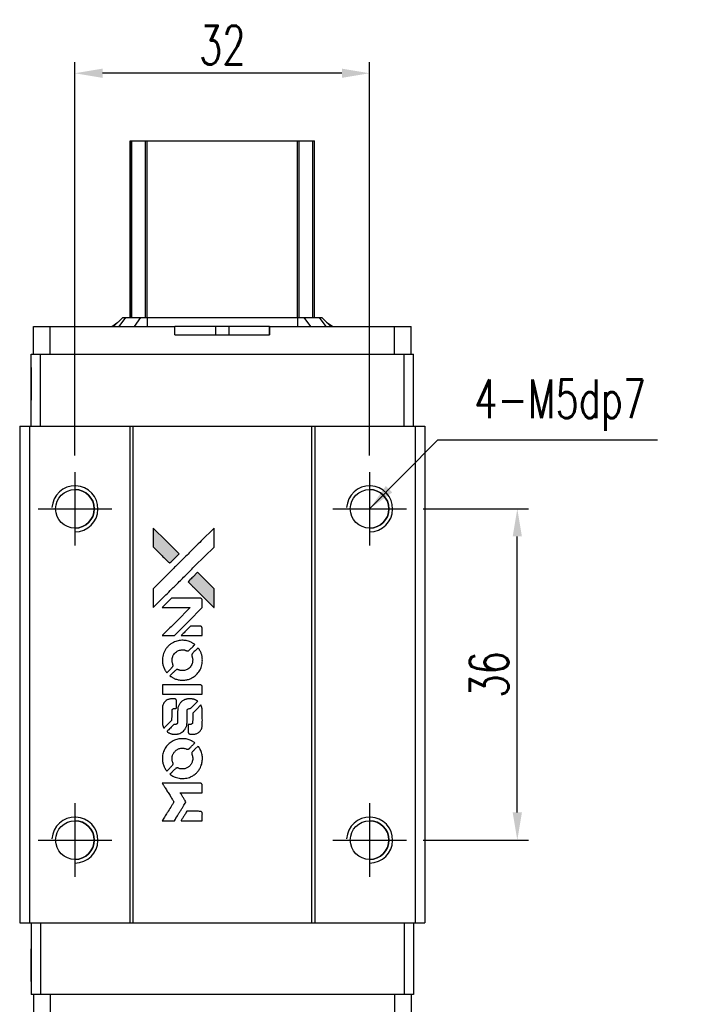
# Model space of a CAD drawing. Header units: millimetres. Extents: x 724 to 1006, y 320 to 573.
# Tile 2 of 3: x 744 to 816, y 466 to 573. Entities that reach past the tile are written whole.
import ezdxf

# ---------------------------------------------------------------- set-up
doc = ezdxf.new("R2010")
doc.units = ezdxf.units.MM
doc.header["$LTSCALE"] = 0.15
doc.layers.get('0').update_dxf_attribs({"linetype": 'CONTINUOUS'})
doc.layers.get('Defpoints').update_dxf_attribs({"linetype": 'CONTINUOUS'})
doc.layers.add('DIM', color=4, linetype='CONTINUOUS')
doc.styles.add('DIM-7', font='SIMPLEX.shx', dxfattribs={"width": 0.7, "bigfont": 'chineset.shx'})
doc.dimstyles.new('CNS', dxfattribs={"dimtxt": 3.5, "dimasz": 2.5, "dimexe": 1, "dimexo": 1.5, "dimgap": 0.09, "dimtad": 0, "dimdsep": 46, "dimtxsty": 'DIM-7', "dimcen": 0.09, "dimclrd": 1, "dimclre": 1, "dimclrt": 4, "dimadec": 0, "dimazin": 0, "dimtfac": 1, "dimtix": 1, "dimtmove": 2, "dimatfit": 3, "dimfxl": 1, "dimtvp": 0.971429, "dimtolj": 1, "dimarcsym": 0})

# ---------------------------------------------------------------- blocks, each defined once
blk = doc.blocks.new('*D136')
at = {"layer": 'Defpoints', "color": 0}
for p in [(785.6, 520.11), (797.64, 520.11), (785.6, 484.11)]:
    blk.add_point(p, dxfattribs=at)
at = {"layer": 'DIM', "color": 7, "lineweight": -2}
for p, q in [((787.4, 520.11), (798.84, 520.11)), ((797.64, 487.11), (797.64, 517.11)), ((787.4, 484.11), (798.84, 484.11))]:
    blk.add_line(p, q, dxfattribs=at)
at = {"layer": 'DIM', "color": 7}
for points in [[(797.14, 517.11), (798.14, 517.11), (797.64, 520.11)], [(797.14, 487.11), (798.14, 487.11), (797.64, 484.11)]]:
    blk.add_solid(points, dxfattribs=at)
at = {"layer": 'DIM', "color": 7, "insert": (794.58, 502.11), "char_height": 4.2, "attachment_point": 5, "rotation": 90, "style": 'DIM-7'}
blk.add_mtext('\\A1;36', dxfattribs=at)
blk = doc.blocks.new('*D137')
at = {"layer": 'Defpoints', "color": 0}
for p in [(749.6, 567.45), (749.6, 524.11), (781.6, 524.11)]:
    blk.add_point(p, dxfattribs=at)
at = {"layer": 'DIM', "color": 7, "lineweight": -2}
for p, q in [((749.6, 525.91), (749.6, 568.65)), ((781.6, 525.91), (781.6, 568.65)), ((778.6, 567.45), (752.6, 567.45))]:
    blk.add_line(p, q, dxfattribs=at)
at = {"layer": 'DIM', "color": 7}
for points in [[(752.6, 567.95), (752.6, 566.95), (749.6, 567.45)], [(778.6, 567.95), (778.6, 566.95), (781.6, 567.45)]]:
    blk.add_solid(points, dxfattribs=at)
at = {"layer": 'DIM', "color": 7, "insert": (765.6, 570.51), "char_height": 4.2, "attachment_point": 5, "style": 'DIM-7'}
blk.add_mtext('\\A1;32', dxfattribs=at)
blk = doc.blocks.new('A$C65c57811')
at = {"linetype": 'Continuous'}
h = blk.add_hatch(color=256, dxfattribs=at)
h.dxf.hatch_style = 1
h.paths.add_polyline_path([(0, 31.81), (0, 30.78), (0, 29.76), (0.89, 28.87, 0.000288), (1.23, 28.53, 0.000479), (1.52, 28.24, 0.000013), (1.79, 27.99, 0.197177), (1.79, 27.98, 0.197497), (1.79, 27.99, 0.00004), (1.94, 28.13, 0.000834), (2.11, 28.3, 0.000506), (2.3, 28.49), (2.81, 29), (1.41, 30.41)])
h.paths.add_polyline_path([(4.81, 27), (4.3, 26.49, 0.000476), (4.11, 26.29, 0.000789), (3.94, 26.13, 0.000035), (3.79, 25.98, 0.19758), (3.79, 25.97, 0.198396), (3.79, 25.97, 0.000019), (4, 25.77, 0.000582), (4.22, 25.54, 0.000351), (4.49, 25.27, 0.000108), (5.62, 24.15, 0.000692), (6.19, 23.58, 0.000077), (6.59, 23.19, 0.197527), (6.6, 23.18, 0.410181), (6.61, 23.19, 0.000493), (6.61, 23.4, 0.002424), (6.61, 23.69, 0.000529), (6.61, 24.19), (6.61, 25.2), (5.71, 26.1)])
for points in [[(0.89, 28.87, 0.000288), (1.23, 28.53, 0.000479), (1.52, 28.24, 0.000013), (1.79, 27.99, 0.197177), (1.79, 27.98, 0.197497), (1.79, 27.99, 0.00004), (1.94, 28.13, 0.000836), (2.11, 28.3, 0.000505), (2.3, 28.49), (2.81, 29), (1.41, 30.41), (0, 31.81), (0, 30.78), (0, 29.76)], [(1.24, 24.39, -0.000056), (1.85, 25.01, -0.000021), (2.72, 25.87, -0.000021), (3.66, 26.81, -0.000025), (4.54, 27.69), (6.61, 29.75), (6.61, 30.78), (6.61, 31.8), (5.22, 30.42, 0.000274), (4.55, 29.76, 0.000123), (3.68, 28.88, 0.000121), (2.75, 27.96, 0.000165), (1.92, 27.13), (0, 25.22), (0, 24.19), (0, 23.16)], [(4.49, 25.27, 0.000108), (5.62, 24.15, 0.000692), (6.19, 23.58, 0.000077), (6.59, 23.19, 0.197527), (6.6, 23.18, 0.410182), (6.61, 23.19, 0.000493), (6.61, 23.4, 0.002424), (6.61, 23.69, 0.000529), (6.61, 24.19), (6.61, 25.2), (5.71, 26.1), (4.81, 27), (4.3, 26.49, 0.000476), (4.11, 26.29, 0.000789), (3.94, 26.13, 0.000035), (3.79, 25.98, 0.19758), (3.79, 25.97, 0.198396), (3.79, 25.97, 0.000019), (4, 25.77, 0.000582), (4.22, 25.54, 0.000351)], [(1.64, 20.12), (2.3, 20.12), (3.82, 21.64), (5.34, 23.17), (5.34, 23.59, 0.0008), (5.33, 23.86, 0.010795), (5.33, 23.96, 0.030495), (5.32, 24.02, 0.080372), (5.31, 24.06, 0.03816), (5.29, 24.09, 0.041799), (5.26, 24.12, 0.042486), (5.23, 24.15, 0.042078), (5.19, 24.17, 0.099276), (5.14, 24.18, 0.003302), (4.93, 24.18, 0.002586), (4.56, 24.19, 0.000204), (3.57, 24.18), (2, 24.18), (1.49, 23.67), (0.99, 23.17), (2.5, 23.16), (4.02, 23.16), (2.52, 21.67, 0.000253), (1.94, 21.09, 0.000412), (1.45, 20.6, 0.000041), (1.02, 20.17, 0.041338), (1, 20.15), (0.98, 20.12)], [(4.19, 20.12), (5.34, 20.12), (5.34, 20.55), (5.33, 20.97), (5.3, 21.02, 0.03146), (5.29, 21.05, 0.026444), (5.27, 21.07, 0.026444), (5.25, 21.09, 0.031457), (5.22, 21.1), (5.17, 21.13), (4.61, 21.14), (4.04, 21.14), (3.54, 20.64, 0.000745), (3.35, 20.44, 0.001228), (3.19, 20.28, 0.000087), (3.05, 20.13, 0.195134), (3.04, 20.13, 0.412117), (3.05, 20.12, 0.000048), (3.38, 20.12, 0.00109), (3.75, 20.12, 0.000653)], [(1.01, 17.21, 0.023681), (1.04, 17.03, 0.022402), (1.09, 16.85, 0.021929), (1.15, 16.67, 0.020503), (1.23, 16.49, 0.013745), (1.28, 16.39, 0.009767), (1.34, 16.28, 0.009658), (1.41, 16.18, 0.027804), (1.46, 16.12), (1.48, 16.09), (1.8, 16.41, 0.002053), (1.95, 16.56, 0.006738), (2.05, 16.67, 0.007826), (2.11, 16.74, 0.063909), (2.14, 16.78, 0.061532), (2.16, 16.83, 0.068674), (2.16, 16.89, 0.052072), (2.15, 16.96, 0.019648), (2.12, 17.05, -0.018366), (2.09, 17.17, -0.0288), (2.07, 17.27, -0.029061), (2.06, 17.37, -0.019155), (2.06, 17.49, -0.053809), (2.09, 17.74, -0.058833), (2.18, 17.98, -0.058566), (2.33, 18.18, -0.052525), (2.52, 18.36, -0.044733), (2.68, 18.46, -0.040573), (2.86, 18.53, -0.041123), (3.05, 18.57, -0.04951), (3.24, 18.58, -0.017369), (3.32, 18.57, -0.024255), (3.4, 18.56, -0.023787), (3.47, 18.53, -0.015798), (3.55, 18.5, 0.010631), (3.61, 18.48, 0.033653), (3.64, 18.47, 0.037806), (3.68, 18.47, 0.016307), (3.73, 18.47, 0.068179), (3.82, 18.48, 0.095747), (3.89, 18.52, 0.033418), (3.99, 18.6, 0.002133), (4.26, 18.88, 0.001452), (4.41, 19.03, 0.012393), (4.48, 19.1, 0.020479), (4.51, 19.15, 0.344362), (4.51, 19.16, 0.074287), (4.47, 19.2, 0.005454), (4.35, 19.27, 0.008391), (4.23, 19.35, 0.017097), (4.13, 19.4, 0.027375), (3.93, 19.49, 0.02835), (3.71, 19.55, 0.027723), (3.49, 19.59, 0.023913), (3.26, 19.61, 0.027047), (2.97, 19.6, 0.031685), (2.71, 19.56, 0.032425), (2.45, 19.49, 0.031013), (2.21, 19.39, 0.037914), (1.91, 19.22, 0.040153), (1.66, 19, 0.039834), (1.44, 18.75, 0.036173), (1.25, 18.46, 0.040752), (1.13, 18.17, 0.035885), (1.04, 17.86, 0.035491), (1, 17.53, 0.037615)], [(1.9, 15.69, 0.018008), (1.99, 15.63, 0.009842), (2.11, 15.56, 0.009807), (2.23, 15.49, 0.015716), (2.34, 15.44, 0.048467), (2.73, 15.32, 0.045841), (3.14, 15.27, 0.046006), (3.55, 15.3, 0.049638), (3.94, 15.4, 0.064819), (4.45, 15.67, 0.06695), (4.86, 16.06, 0.066691), (5.16, 16.54, 0.063505), (5.33, 17.09, 0.03135), (5.34, 17.23, 0.010439), (5.34, 17.44, 0.010391), (5.34, 17.65, 0.032408), (5.33, 17.79, 0.015696), (5.29, 17.95, 0.018095), (5.25, 18.11, 0.018551), (5.2, 18.25, 0.018352), (5.13, 18.4, 0.015568), (5.08, 18.49, 0.009832), (5.02, 18.6, 0.009795), (4.95, 18.7, 0.023727), (4.9, 18.77), (4.88, 18.8), (4.56, 18.48, 0.001528), (4.38, 18.31, 0.010022), (4.3, 18.22, 0.019586), (4.25, 18.16, 0.061865), (4.22, 18.11, 0.055054), (4.2, 18.05, 0.061607), (4.19, 17.98, 0.048725), (4.21, 17.9, 0.020221), (4.23, 17.8, -0.017722), (4.27, 17.69, -0.02685), (4.29, 17.59, -0.02759), (4.3, 17.49, -0.020233), (4.29, 17.38, -0.04793), (4.26, 17.17, -0.048386), (4.19, 16.98, -0.047866), (4.09, 16.79, -0.044964), (3.95, 16.63, -0.04333), (3.78, 16.49, -0.050921), (3.59, 16.39, -0.051473), (3.4, 16.34, -0.0459), (3.19, 16.32, -0.019014), (3.08, 16.32, -0.024114), (2.99, 16.33, -0.025081), (2.9, 16.35, -0.023892), (2.81, 16.38, 0.008624), (2.74, 16.41, 0.026486), (2.69, 16.42, 0.035074), (2.65, 16.43, 0.02756), (2.61, 16.43, 0.087163), (2.53, 16.42, 0.073291), (2.47, 16.38, 0.028074), (2.37, 16.29, 0.002594), (2.14, 16.07), (1.82, 15.74)], [(3.17, 13.75), (5.33, 13.75), (5.33, 14.18), (5.33, 14.6), (5.31, 14.65, 0.071429), (5.28, 14.7, 0.054799), (5.23, 14.73, 0.053585), (5.18, 14.76, 0.060698), (5.13, 14.77, 0.033975), (5.04, 14.78, 0.000112), (3.94, 14.78, 0.000726), (2.86, 14.78, 0.001084), (1.92, 14.77), (1, 14.77), (1, 14.26), (1, 13.75)], [(1.01, 10.58, 0.018538), (1.02, 10.51, 0.010695), (1.03, 10.44, 0.01068), (1.05, 10.36, 0.017678), (1.07, 10.29, 0.013849), (1.1, 10.22, 0.011814), (1.13, 10.15, 0.004513), (1.16, 10.08, 0.290035), (1.17, 10.07, 0.196418), (1.18, 10.07, 0.000124), (1.3, 10.2, 0.001477), (1.44, 10.34, 0.000898), (1.61, 10.5), (2.04, 10.93), (2.05, 11.47, -0.001471), (2.05, 11.88, -0.028714), (2.06, 12.01, -0.097073), (2.08, 12.08, -0.084199), (2.13, 12.14, -0.042698), (2.17, 12.17, -0.053912), (2.21, 12.19, -0.051004), (2.25, 12.2, -0.032967), (2.31, 12.2, 0.00807), (2.34, 12.2, 0.003023), (2.37, 12.2, 0.002994), (2.42, 12.21, 0.003629), (2.46, 12.21), (2.55, 12.22), (2.55, 12.63, 0.001618), (2.55, 12.83, 0.005206), (2.55, 12.96, 0.00535), (2.54, 13.05, 0.060675), (2.54, 13.09, 0.048484), (2.53, 13.11, 0.02389), (2.51, 13.13, 0.022812), (2.5, 13.15, 0.02462), (2.48, 13.17, 0.061781), (2.43, 13.22, 0.080179), (2.37, 13.24, 0.048561), (2.29, 13.25, 0.010021), (2.14, 13.25, 0.016602), (1.95, 13.25, 0.031409), (1.8, 13.23, 0.036474), (1.66, 13.19, 0.03439), (1.53, 13.13, 0.065928), (1.33, 12.99, 0.069066), (1.17, 12.8, 0.065697), (1.06, 12.57, 0.051559), (1.01, 12.3, 0.020904), (1.01, 12.15, 0.000451), (1, 11.44, 0.000419), (1, 10.72, 0.022759)], [(1.57, 9.63, 0.023289), (1.67, 9.57, 0.026845), (1.78, 9.51, 0.026047), (1.89, 9.47, 0.019751), (2.02, 9.43, 0.013249), (2.09, 9.42, 0.025169), (2.15, 9.41, 0.016532), (2.22, 9.41, 0.002937), (2.36, 9.41, 0.003317), (2.48, 9.41, 0.011808), (2.56, 9.41, 0.01777), (2.62, 9.42, 0.021476), (2.67, 9.43, 0.04325), (2.9, 9.5, 0.045753), (3.11, 9.61, 0.04649), (3.29, 9.75, 0.047672), (3.44, 9.93, 0.025315), (3.49, 10, 0.015208), (3.54, 10.09, 0.01512), (3.59, 10.19, 0.022488), (3.62, 10.28, 0.027857), (3.66, 10.42, 0.034138), (3.67, 10.55, 0.014286), (3.68, 10.75, 0.00124), (3.68, 11.25, -0.00103), (3.68, 11.56, -0.002552), (3.68, 11.79, -0.001594), (3.69, 11.97, -0.047676), (3.69, 12.01, -0.085307), (3.72, 12.09, -0.097789), (3.77, 12.14, -0.085947), (3.85, 12.18, -0.051339), (3.95, 12.2, 0.014634), (3.99, 12.2, 0.015028), (4.02, 12.21, 0.014927), (4.05, 12.22, 0.059415), (4.07, 12.22, 0.070595), (4.1, 12.25, 0.00028), (4.46, 12.61, 0.000111), (4.84, 12.98, 0.200239), (4.84, 12.99, 0.268906), (4.84, 13, 0.001866), (4.75, 13.05, 0.007532), (4.66, 13.1, 0.017818), (4.6, 13.13, 0.013256), (4.52, 13.16, 0.011636), (4.45, 13.19, 0.011528), (4.37, 13.21, 0.012303), (4.29, 13.23, 0.0423), (4.16, 13.25, 0.013657), (3.98, 13.25, 0.013857), (3.79, 13.24, 0.037428), (3.66, 13.23, 0.014927), (3.58, 13.2, 0.0122), (3.49, 13.18, 0.012518), (3.4, 13.15, 0.023062), (3.33, 13.12, 0.065961), (3.09, 12.95, 0.06055), (2.89, 12.72, 0.059676), (2.74, 12.45, 0.060497), (2.67, 12.15, 0.025683), (2.67, 12.09, 0.001528), (2.66, 11.9, 0.002124), (2.66, 11.65, 0.001173), (2.66, 11.36, -0.000809), (2.66, 10.84, -0.017164), (2.65, 10.68, -0.063931), (2.64, 10.6, -0.108429), (2.6, 10.54, -0.052941), (2.56, 10.51, -0.063675), (2.52, 10.49, -0.050562), (2.46, 10.47, -0.020337), (2.39, 10.46, 0.009897), (2.34, 10.46, 0.016482), (2.3, 10.45, 0.019019), (2.27, 10.45, 0.06043), (2.25, 10.44, 0.076267), (2.2, 10.41, 0.00054), (1.87, 10.07, 0.000307), (1.52, 9.72, 0.142594), (1.51, 9.69, 0.232419), (1.51, 9.68, 0.022995), (1.53, 9.67, 0.024627), (1.54, 9.65, 0.015407)], [(3.81, 9.57, 0.065483), (3.84, 9.52, 0.053271), (3.87, 9.48, 0.052018), (3.92, 9.44, 0.0556), (3.98, 9.42, 0.036839), (4.01, 9.41, 0.026922), (4.05, 9.4, 0.016905), (4.11, 9.4, 0.004317), (4.2, 9.4, 0.016369), (4.38, 9.4, 0.029936), (4.53, 9.42, 0.03418), (4.67, 9.46, 0.031327), (4.8, 9.51, 0.046935), (4.96, 9.61, 0.054053), (5.09, 9.73, 0.053701), (5.19, 9.88, 0.045364), (5.27, 10.06, 0.032479), (5.31, 10.21, 0.03386), (5.33, 10.37, 0.013578), (5.34, 10.61, 0.001155), (5.34, 11.25, 0.000413), (5.33, 11.79, 0.005008), (5.33, 12, 0.013199), (5.32, 12.12, 0.033956), (5.31, 12.2, 0.013909), (5.29, 12.29, 0.010864), (5.26, 12.39, 0.010938), (5.23, 12.47, 0.028702), (5.2, 12.53), (5.18, 12.58), (4.74, 12.14), (4.3, 11.7), (4.3, 11.19, -0.001504), (4.3, 10.97, -0.00328), (4.29, 10.81, -0.001901), (4.29, 10.67, -0.061333), (4.29, 10.64, -0.063621), (4.27, 10.6, -0.048633), (4.24, 10.56, -0.046769), (4.2, 10.52, -0.047961), (4.15, 10.49, -0.02678), (4.11, 10.47, -0.050957), (4.08, 10.46, -0.029398), (4.04, 10.46, -0.00401), (3.94, 10.46), (3.79, 10.45), (3.79, 10.04, 0.001061), (3.79, 9.79, 0.009147), (3.8, 9.69, 0.020721), (3.8, 9.62, 0.051619)], [(1.01, 6.53, 0.024131), (1.04, 6.34, 0.022344), (1.09, 6.15, 0.021883), (1.15, 5.97, 0.020884), (1.23, 5.78, 0.010669), (1.29, 5.68, 0.010389), (1.35, 5.58, 0.010913), (1.41, 5.49, 0.022227), (1.46, 5.42), (1.48, 5.39), (1.8, 5.72, 0.002452), (1.92, 5.85, 0.003628), (2.03, 5.96, 0.001662), (2.12, 6.06, 0.070159), (2.14, 6.09, 0.047671), (2.15, 6.1, 0.018624), (2.15, 6.13, 0.017921), (2.16, 6.16, 0.018804), (2.16, 6.19, 0.018255), (2.16, 6.23, 0.041312), (2.16, 6.26, 0.037164), (2.15, 6.3, 0.012342), (2.13, 6.34, -0.015101), (2.09, 6.45, -0.035998), (2.07, 6.54, -0.033244), (2.06, 6.63, -0.011249), (2.06, 6.76, -0.004059), (2.06, 6.87, -0.019693), (2.06, 6.93, -0.027943), (2.07, 6.98, -0.014411), (2.09, 7.04, -0.033089), (2.14, 7.19, -0.033887), (2.21, 7.32, -0.034021), (2.29, 7.45, -0.033942), (2.4, 7.56, -0.02816), (2.51, 7.67, -0.035032), (2.63, 7.75, -0.035269), (2.76, 7.81, -0.029196), (2.91, 7.86, -0.037862), (3.08, 7.89, -0.043657), (3.24, 7.89, -0.043064), (3.4, 7.86, -0.035184), (3.57, 7.81, 0.033699), (3.65, 7.78, 0.052815), (3.72, 7.77, 0.059167), (3.79, 7.78, 0.058972), (3.85, 7.8, 0.059208), (3.9, 7.83, 0.021125), (3.96, 7.88, 0.008691), (4.06, 7.98, 0.000851), (4.3, 8.23, 0.001873), (4.42, 8.35, 0.013884), (4.48, 8.41, 0.022355), (4.51, 8.45, 0.341453), (4.51, 8.47, 0.073011), (4.48, 8.5, 0.004587), (4.36, 8.57, 0.00748), (4.24, 8.65, 0.016837), (4.15, 8.7, 0.028606), (3.92, 8.8, 0.031352), (3.69, 8.87, 0.031004), (3.45, 8.91, 0.0268), (3.2, 8.92, 0.026698), (2.93, 8.91, 0.03002), (2.68, 8.86, 0.030357), (2.43, 8.79, 0.028554), (2.19, 8.69, 0.062944), (1.74, 8.39, 0.062206), (1.38, 7.99, 0.062448), (1.13, 7.51, 0.064355), (1.01, 7, 0.017377), (1.01, 6.89, 0.008369), (1, 6.76, 0.008367), (1.01, 6.63, 0.01757)], [(1.89, 5, 0.064158), (2.4, 4.73, 0.06356), (2.95, 4.6, 0.064004), (3.52, 4.61, 0.066747), (4.06, 4.76, 0.04321), (4.39, 4.95, 0.044737), (4.69, 5.18, 0.044901), (4.94, 5.47, 0.044184), (5.13, 5.8, 0.026293), (5.23, 6.04, 0.033344), (5.3, 6.28, 0.033227), (5.34, 6.53, 0.025815), (5.35, 6.8, 0.023119), (5.33, 7.06, 0.031044), (5.29, 7.29, 0.031337), (5.22, 7.51, 0.024258), (5.11, 7.75, 0.015622), (5.07, 7.83, 0.008495), (5.01, 7.92, 0.008415), (4.95, 8.02, 0.020814), (4.9, 8.08), (4.88, 8.11), (4.56, 7.8, 0.002843), (4.33, 7.57, 0.033917), (4.25, 7.47, 0.087906), (4.21, 7.4, 0.073302), (4.2, 7.31, 0.022047), (4.2, 7.27, 0.026465), (4.2, 7.23, 0.022233), (4.21, 7.19, 0.009985), (4.23, 7.13, -0.039011), (4.28, 6.93, -0.044398), (4.3, 6.74, -0.045096), (4.28, 6.54, -0.04265), (4.22, 6.35, -0.071154), (4.07, 6.08, -0.068827), (3.85, 5.86, -0.068713), (3.58, 5.7, -0.070507), (3.28, 5.63, -0.028605), (3.15, 5.63, -0.031418), (3.03, 5.64, -0.031044), (2.9, 5.66, -0.02668), (2.78, 5.71, 0.038913), (2.7, 5.73, 0.043732), (2.63, 5.74, 0.047754), (2.56, 5.74, 0.075756), (2.5, 5.72, 0.07294), (2.47, 5.7, 0.003456), (2.39, 5.62, 0.005023), (2.28, 5.52, 0.002422), (2.14, 5.38, 0.000819), (2.02, 5.26, 0.001349), (1.91, 5.15, 0.0001), (1.82, 5.06, 0.205335), (1.82, 5.06, 0.219821), (1.82, 5.05, 0.002494), (1.84, 5.04, 0.007089), (1.87, 5.02, 0.004494)], [(1.65, 0), (2.3, 0), (2.41, 0.18, -0.000297), (2.48, 0.29, -0.000037), (2.63, 0.53, -0.000043), (2.8, 0.81, -0.000036), (2.99, 1.12, 0.000044), (3.17, 1.41, 0.000063), (3.33, 1.68, 0.000035), (3.47, 1.9, 0.0009), (3.5, 1.96), (3.56, 2.05), (3.49, 2.16, 0.001175), (3.45, 2.23, 0.000208), (3.37, 2.35, 0.000225), (3.28, 2.5, 0.000203), (3.18, 2.65, -0.000711), (3.1, 2.79, -0.001119), (3.02, 2.92, -0.000263), (2.95, 3.02, -0.04589), (2.95, 3.04, -0.519312), (2.95, 3.05, -0.001914), (3.13, 3.05, -0.003124), (3.42, 3.05, -0.000285), (4.14, 3.05), (5.34, 3.05), (5.34, 3.47, 0.001727), (5.34, 3.77, 0.025279), (5.33, 3.88, 0.073886), (5.32, 3.94, 0.07426), (5.28, 3.99, 0.03264), (5.27, 4.01, 0.01784), (5.25, 4.02, 0.017712), (5.23, 4.04, 0.026854), (5.21, 4.05), (5.17, 4.07), (3.08, 4.07), (0.99, 4.07), (1, 4.05, -0.004595), (1.01, 4.04, -0.00016), (1.05, 3.97, -0.000298), (1.1, 3.9, -0.000208), (1.15, 3.81, 0.000986), (1.31, 3.56, 0.00025), (1.56, 3.16, 0.000268), (1.83, 2.73, 0.000436), (2.06, 2.36, -0.002932), (2.14, 2.24, -0.004718), (2.2, 2.14, -0.001113), (2.25, 2.05, -0.227179), (2.25, 2.04, -0.045982), (2.25, 2.03, -0.000145), (2.17, 1.91, -0.000825), (2.09, 1.77, -0.000517), (1.99, 1.61, 0.000056), (1.64, 1.05, 0.000289), (1.45, 0.75, 0.000481), (1.31, 0.52, 0.000418), (1.17, 0.28), (0.99, 0)], [(4.19, 0), (5.34, 0), (5.34, 0.42, 0.000842), (5.34, 0.69, 0.010591), (5.34, 0.79, 0.028995), (5.33, 0.84, 0.069543), (5.32, 0.88, 0.051063), (5.3, 0.92, 0.039932), (5.26, 0.96, 0.039414), (5.23, 0.99, 0.045845), (5.19, 1.01, 0.094811), (5.15, 1.02, 0.007124), (5.03, 1.02, 0.004713), (4.84, 1.03, 0.000534), (4.4, 1.03), (3.66, 1.03), (3.59, 0.92, 0.000828), (3.4, 0.61, 0.000879), (3.22, 0.31, 0.000048), (3.04, 0.01, 0.137596), (3.03, 0, 0.413028), (3.04, 0, 0.000016), (3.37, 0, 0.000623), (3.74, 0, 0.000374)]]:
    blk.add_lwpolyline(points, format="xyb", close=True)

msp = doc.modelspace()

# ---------------------------------------------------------------- linework, layer by layer
at = {"color": 7, "linetype": 'Continuous', "lineweight": 25}
for p, q in [((755.601, 540.911), (755.601, 560.111)), ((755.601, 560.111), (755.601, 540.911)), ((755.602, 540.911), (755.602, 560.111)), ((755.602, 540.911), (755.602, 560.111)), ((755.768, 540.911), (755.768, 560.111)), ((757.248, 540.911), (757.248, 560.111)), ((757.446, 560.111), (773.757, 560.111)), ((757.446, 540.911), (757.446, 560.111)), ((773.757, 540.911), (773.757, 560.111)), ((773.955, 540.911), (773.955, 560.111)), ((775.435, 540.911), (775.435, 560.111)), ((775.602, 540.911), (775.602, 560.111)), ((754.802, 540.911), (753.802, 539.911)), ((754.802, 540.911), (753.802, 539.911)), ((755.086, 540.911), (754.371, 539.911)), ((754.802, 540.911), (755.086, 540.911)), ((754.802, 540.911), (754.802, 540.911)), ((755.086, 540.911), (756.73, 540.911)), ((756.73, 540.911), (756.015, 539.911)), ((756.73, 540.911), (757.446, 540.911)), ((757.446, 540.911), (757.446, 539.911)), ((757.446, 540.911), (773.757, 540.911)), ((773.757, 540.911), (773.757, 539.911)), ((773.757, 540.911), (774.473, 540.911)), ((774.473, 540.911), (775.188, 539.911)), ((774.473, 540.911), (776.117, 540.911)), ((776.117, 540.911), (776.832, 539.911)), ((776.117, 540.911), (776.402, 540.911)), ((776.402, 540.911), (777.402, 539.911)), ((745.102, 536.911), (745.102, 539.911)), ((745.102, 539.911), (746.902, 539.911)), ((745.102, 539.011), (745.102, 539.911)), ((745.102, 536.911), (745.102, 539.911)), ((745.102, 539.011), (745.102, 539.911)), ((745.102, 539.911), (745.102, 539.911)), ((745.102, 539.911), (745.102, 539.911)), ((745.102, 539.911), (745.102, 539.911)), ((746.902, 536.911), (746.902, 539.911)), ((746.902, 539.911), (760.459, 539.911)), ((753.606, 539.911), (754.274, 540.384)), ((760.459, 539.011), (760.459, 539.911)), ((764.879, 539.911), (760.459, 539.911)), ((764.879, 539.911), (764.879, 539.011)), ((766.325, 539.911), (764.879, 539.911)), ((766.325, 539.911), (766.325, 539.011)), ((770.745, 539.911), (766.325, 539.911)), ((770.745, 539.011), (770.745, 539.911)), ((770.745, 539.911), (784.302, 539.911)), ((770.745, 539.911), (770.745, 539.011)), ((770.745, 539.911), (770.745, 539.911)), ((770.745, 539.011), (770.745, 539.911)), ((770.745, 539.911), (770.745, 539.011)), ((776.929, 540.383), (777.597, 539.911)), ((784.302, 536.911), (784.302, 539.911)), ((784.302, 539.911), (786.102, 539.911)), ((786.102, 536.911), (786.102, 539.911)), ((745.102, 539.011), (745.102, 539.011)), ((760.459, 539.011), (770.745, 539.011)), ((770.745, 539.011), (770.745, 539.011)), ((744.852, 529.111), (744.852, 536.911)), ((744.852, 536.911), (745.852, 536.911)), ((744.852, 529.111), (744.852, 536.911)), ((744.852, 536.911), (744.852, 536.911)), ((745.852, 529.111), (745.852, 536.911)), ((745.852, 536.911), (785.352, 536.911)), ((785.352, 529.111), (785.352, 536.911)), ((785.352, 536.911), (786.352, 536.911)), ((786.352, 529.111), (786.352, 536.911)), ((743.602, 529.111), (743.602, 475.111)), ((743.602, 529.111), (744.652, 529.111)), ((743.602, 529.111), (743.602, 475.111)), ((743.602, 529.111), (743.602, 529.111)), ((744.652, 529.111), (744.652, 475.111)), ((744.652, 529.111), (755.552, 529.111)), ((755.552, 529.111), (755.552, 475.111)), ((755.552, 529.111), (755.902, 529.111)), ((755.902, 529.111), (755.902, 475.111)), ((755.902, 529.111), (775.302, 529.111)), ((775.302, 529.111), (775.302, 475.111)), ((775.302, 529.111), (775.652, 529.111)), ((775.652, 529.111), (775.652, 475.111)), ((775.652, 529.111), (786.552, 529.111)), ((786.552, 529.111), (786.552, 475.111)), ((786.552, 529.111), (787.602, 529.111)), ((787.602, 529.111), (787.602, 475.111)), ((743.602, 475.111), (744.652, 475.111)), ((743.602, 475.111), (743.602, 475.111)), ((744.652, 475.111), (755.552, 475.111)), ((744.852, 475.111), (744.852, 467.311)), ((744.852, 475.111), (744.852, 467.311)), ((745.852, 475.111), (745.852, 467.311)), ((755.552, 475.111), (755.902, 475.111)), ((755.902, 475.111), (775.302, 475.111)), ((775.302, 475.111), (775.652, 475.111)), ((775.652, 475.111), (786.552, 475.111)), ((785.352, 475.111), (785.352, 467.311)), ((786.352, 475.111), (786.352, 467.311)), ((786.552, 475.111), (787.602, 475.111)), ((745.852, 467.311), (744.852, 467.311)), ((744.852, 467.311), (744.852, 467.311)), ((745.102, 467.311), (745.102, 464.311)), ((745.102, 467.311), (745.102, 464.311)), ((785.352, 467.311), (745.852, 467.311)), ((746.902, 467.311), (746.902, 464.311)), ((784.302, 467.311), (784.302, 464.311)), ((786.352, 467.311), (785.352, 467.311)), ((786.102, 467.311), (786.102, 464.311))]:
    msp.add_line(p, q, dxfattribs=at)
for p, q in [((749.602, 524.111), (749.602, 516.111)), ((781.602, 524.111), (781.602, 516.111)), ((745.602, 520.111), (753.602, 520.111)), ((777.602, 520.111), (785.602, 520.111)), ((749.602, 488.111), (749.602, 480.111)), ((781.602, 488.111), (781.602, 480.111)), ((745.602, 484.111), (753.602, 484.111)), ((777.602, 484.111), (785.602, 484.111))]:
    msp.add_line(p, q)
at = {"color": 7, "linetype": 'Continuous', "lineweight": 25, "flags": 128}
for points in [[(744.852, 531.936), (744.852, 531.997), (744.852, 532.174), (744.852, 532.456), (744.852, 532.824), (744.852, 533.252), (744.852, 533.711), (744.852, 534.171), (744.852, 534.599), (744.852, 534.967), (744.852, 535.249), (744.852, 535.426), (744.852, 535.486), (744.852, 535.426), (744.852, 535.249), (744.852, 534.967), (744.852, 534.599), (744.852, 534.171), (744.852, 533.711), (744.852, 533.252), (744.852, 532.824), (744.852, 532.456), (744.852, 532.174), (744.852, 531.997), (744.852, 531.936)], [(744.852, 472.286), (744.852, 472.226), (744.852, 472.049), (744.852, 471.767), (744.852, 471.399), (744.852, 470.971), (744.852, 470.511), (744.852, 470.052), (744.852, 469.624), (744.852, 469.256), (744.852, 468.974), (744.852, 468.797), (744.852, 468.736), (744.852, 468.797), (744.852, 468.974), (744.852, 469.256), (744.852, 469.624), (744.852, 470.052), (744.852, 470.511), (744.852, 470.971), (744.852, 471.399), (744.852, 471.767), (744.852, 472.049), (744.852, 472.226), (744.852, 472.286)]]:
    msp.add_lwpolyline(points, dxfattribs=at)
at = {"color": 7, "linetype": 'Continuous', "lineweight": 25}
for centre in [(749.602, 520.111), (781.602, 520.111), (749.602, 484.111), (781.602, 484.111)]:
    msp.add_circle(centre, 2.1, dxfattribs=at)
for centre in [(749.602, 520.111), (781.602, 520.111), (749.602, 484.111), (781.602, 484.111)]:
    msp.add_arc(centre, 2.5, 270, 176.87428)
for centre, start, end in [((749.602, 520.111), 0, 90), ((781.602, 520.111), 0, 90), ((749.602, 520.111), 270, 0), ((781.602, 520.111), 270, 0), ((749.602, 484.111), 0, 90), ((781.602, 484.111), 0, 90), ((749.602, 484.111), 270, 0), ((781.602, 484.111), 270, 0)]:
    msp.add_arc(centre, 2.1, start, end, dxfattribs=at)
for points, knots in [([(755.602, 560.111), (755.602, 560.111), (755.617, 560.111), (755.68, 560.111), (755.726, 560.111), (755.768, 560.111)], [0, 0, 0, 0, 0.5, 0.5, 1, 1, 1, 1]), ([(755.768, 560.111), (755.942, 560.111), (756.12, 560.111), (756.458, 560.111), (756.618, 560.111), (756.89, 560.111), (757.003, 560.111), (757.169, 560.111), (757.222, 560.111), (757.248, 560.111)], [0, 0, 0, 0, 0.25, 0.25, 0.5, 0.5, 0.75, 0.75, 1, 1, 1, 1]), ([(757.248, 560.111), (757.254, 560.111), (757.277, 560.111), (757.352, 560.111), (757.402, 560.111), (757.446, 560.111)], [0, 0, 0, 0, 0.5, 0.5, 1, 1, 1, 1]), ([(773.757, 560.111), (773.801, 560.111), (773.851, 560.111), (773.926, 560.111), (773.949, 560.111), (773.955, 560.111)], [0, 0, 0, 0, 0.5, 0.5, 1, 1, 1, 1]), ([(773.955, 560.111), (773.981, 560.111), (774.034, 560.111), (774.2, 560.111), (774.313, 560.111), (774.586, 560.111), (774.745, 560.111), (775.083, 560.111), (775.261, 560.111), (775.435, 560.111)], [0, 0, 0, 0, 0.25, 0.25, 0.5, 0.5, 0.75, 0.75, 1, 1, 1, 1]), ([(775.435, 560.111), (775.478, 560.111), (775.523, 560.111), (775.586, 560.111), (775.602, 560.111), (775.602, 560.111)], [0, 0, 0, 0, 0.5, 0.5, 1, 1, 1, 1])]:
    msp.add_open_spline(points, degree=3, knots=knots, dxfattribs=at)

# ---------------------------------------------------------------- block references
msp.add_blockref('A$C65c57811', (758.094, 486.211))

# ---------------------------------------------------------------- texts
at = {"layer": 'DIM', "color": 0, "insert": (792.974, 528.575), "char_height": 4.2, "attachment_point": 7, "style": 'DIM-7'}
msp.add_mtext('4-M5dp7', dxfattribs=at)

# ---------------------------------------------------------------- dimensions: what is measured, and where the dimension line sits
at = {"layer": 'DIM', "color": 0}
dim = msp.add_linear_dim(base=(749.602, 567.455), p1=(781.602, 524.111), p2=(749.602, 524.111), dimstyle='CNS', override={"dimscale": 1.2, "dimgap": 0.8, "dimtad": 1, "dimclrd": 7, "dimclre": 7, "dimclrt": 7, "dimtmove": 1}, dxfattribs=at)
dim.commit()
dim.dimension.update_dxf_attribs({"geometry": '*D137', "text_midpoint": (765.602, 570.515)})
dim = msp.add_linear_dim(base=(797.64, 520.111), p1=(785.602, 484.111), p2=(785.602, 520.111), angle=90, dimstyle='CNS', override={"dimscale": 1.2, "dimgap": 0.8, "dimtad": 1, "dimclrd": 7, "dimclre": 7, "dimclrt": 7, "dimtmove": 1}, dxfattribs=at)
dim.commit()
dim.dimension.update_dxf_attribs({"geometry": '*D136', "text_midpoint": (794.58, 502.111)})

# ---------------------------------------------------------------- leaders
at = {"layer": 'DIM', "color": 0, "annotation_type": 0, "has_hookline": 1, "hookline_direction": 0, "text_width": 19.88}
msp.add_leader([(781.602, 520.111), (789.014, 527.615), (792.014, 527.615)], dimstyle='CNS', override={"dimscale": 1.2, "dimgap": 0.8, "dimtad": 1, "dimclrd": 7, "dimclre": 4, "dimtmove": 1}, dxfattribs=at)

doc.saveas('drawing.dxf')
